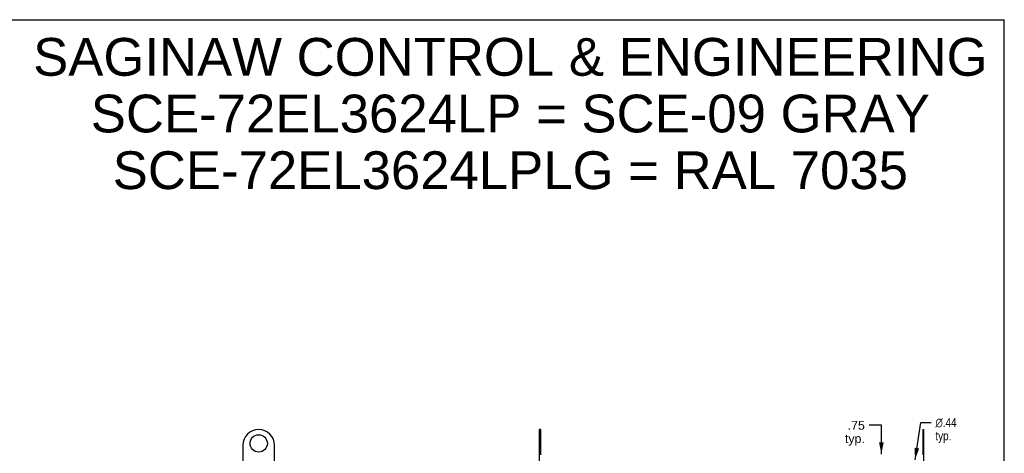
# Model space of a CAD drawing. Header units: inches. Extents: x 0 to 189, y 0 to 122.
# Tile 7 of 7: x 96 to 189, y 81 to 122. Entities that reach past the tile are written whole.
import ezdxf

# ---------------------------------------------------------------- set-up
doc = ezdxf.new("R2010")
doc.units = ezdxf.units.IN
doc.header["$LTSCALE"] = 10.388889
doc.header["$MEASUREMENT"] = 0
doc.layers.get('0').update_dxf_attribs({"linetype": 'CONTINUOUS'})
doc.layers.add('02___PRT_ALL_AXES', color=7, linetype='CONTINUOUS')
doc.layers.add('DIMENSIONS', color=7, linetype='CONTINUOUS')
doc.styles.get("Standard").update_dxf_attribs({"font": 'arial.ttf'})
doc.styles.add('TEXTSTYLE_1', font='gdt', dxfattribs={"width": 0.8})
doc.dimstyles.new('DIMSTYLE_1', dxfattribs={"dimtxt": 0.833333, "dimasz": 1.111111, "dimexe": 0.09, "dimexo": 0.07, "dimgap": 0.0375, "dimtad": 0, "dimtih": 1, "dimtoh": 1, "dimzin": 4, "dimdsep": 46, "dimtxsty": 'Standard', "dimblk": '_FILLED', "dimblk1": '_FILLED', "dimblk2": '_FILLED', "dimcen": 0.09, "dimazin": 1, "dimtfac": 1, "dimtdec": 3, "dimtofl": 0, "dimtmove": 0, "dimatfit": 3, "dimldrblk": '_FILLED', "dimfxl": 1, "dimtolj": 1, "dimtzin": 4, "dimarcsym": 0})
doc.dimstyles.new('DIMSTYLE_3', dxfattribs={"dimtxt": 0.833333, "dimasz": 1.111111, "dimexe": 0.09, "dimexo": 0.07, "dimgap": 0.09, "dimtad": 0, "dimtih": 1, "dimtoh": 1, "dimzin": 4, "dimdsep": 46, "dimtxsty": 'Standard', "dimblk": '_FILLED', "dimblk1": '_FILLED', "dimblk2": '_FILLED', "dimcen": 0.09, "dimazin": 1, "dimtfac": 1, "dimtdec": 3, "dimtofl": 0, "dimtmove": 0, "dimatfit": 1, "dimldrblk": '_FILLED', "dimfxl": 1, "dimtolj": 1, "dimtzin": 4, "dimarcsym": 0})

# ---------------------------------------------------------------- blocks, each defined once
blk = doc.blocks.new('_FILLED')
at = {"color": 0, "linetype": 'ByBlock'}
blk.add_solid([(0, 0), (-1, 0.2), (-1, -0.2)], dxfattribs=at)
blk = doc.blocks.new('*D17')
at = {"layer": 'DIMENSIONS', "color": 2, "linetype": 'Continuous'}
for p, q in [((177.299, 84.043), (176.161, 84.043)), ((177.299, 81.337), (177.299, 84.043)), ((179.666, 80.587), (176.299, 80.587)), ((177.299, 80.587), (177.299, 78.364))]:
    blk.add_line(p, q, dxfattribs=at)
at = {"layer": 'DIMENSIONS', "color": 2, "linetype": 'Continuous', "xscale": 1.1111111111, "yscale": 1.1111111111, "zscale": 1.1111111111}
for p, rotation in [((177.299, 81.337), 270), ((177.299, 80.587), 90)]:
    blk.add_blockref('_FILLED', p, dxfattribs=dict(at, rotation=rotation))
at = {"layer": 'DIMENSIONS', "color": 2, "linetype": 'Continuous', "insert": (175.744, 84.46), "char_height": 0.8333, "width": 1.87423, "attachment_point": 3, "line_spacing_factor": 0.9}
blk.add_mtext('.75\\Ptyp.', dxfattribs=at)
blk = doc.blocks.new('*D18')
at = {"layer": 'DIMENSIONS', "color": 2, "linetype": 'Continuous'}
for p, q in [((180.477, 80.803), (181.01, 84.3)), ((181.01, 84.3), (181.982, 84.3))]:
    blk.add_line(p, q, dxfattribs=at)
at = {"layer": 'DIMENSIONS', "color": 2, "linetype": 'Continuous', "xscale": 1.1111111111, "yscale": 1.1111111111, "zscale": 1.1111111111, "rotation": 261.342236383}
blk.add_blockref('_FILLED', (180.477, 80.803), dxfattribs=at)
at = {"layer": 'DIMENSIONS', "color": 2, "linetype": 'Continuous', "insert": (182.398, 84.716), "char_height": 0.83333, "width": 2.72821, "attachment_point": 1, "line_spacing_factor": 0.9, "style": 'TEXTSTYLE_1'}
blk.add_mtext('{\\fgdt;n}\\fArial;.44\\Ptyp.', dxfattribs=at)

msp = doc.modelspace()

# ---------------------------------------------------------------- linework, layer by layer
at = {"color": 7, "linetype": 'Continuous'}
for p, q in [((0, 122.222), (188.889, 122.222)), ((188.889, 0), (188.889, 122.222)), ((145.194, 83.647), (145.069, 83.647)), ((145.194, 81.262), (145.194, 83.647)), ((181.194, 83.647), (181.194, 81.262)), ((181.194, 83.647), (181.319, 83.647))]:
    msp.add_line(p, q, dxfattribs=at)
at = {"color": 3, "linetype": 'Continuous'}
for p, q in [((145.069, 78.837), (145.069, 83.647)), ((181.319, 78.837), (181.319, 83.647)), ((117.11, 82.147), (117.11, 78.852)), ((120.11, 78.852), (120.11, 82.147))]:
    msp.add_line(p, q, dxfattribs=at)
msp.add_arc((118.61, 82.147), 1.5, 0, 180, dxfattribs=at)
at = {"layer": '02___PRT_ALL_AXES', "color": 3, "linetype": 'Continuous'}
msp.add_circle((118.61, 82.337), 0.815, dxfattribs=at)

# ---------------------------------------------------------------- texts
at = {"layer": 'DIMENSIONS', "color": 2, "linetype": 'Continuous', "insert": (142.328, 120.503), "char_height": 3.55556, "width": 89.80091, "attachment_point": 2, "line_spacing_factor": 0.9}
msp.add_mtext('SAGINAW CONTROL & ENGINEERING\\PSCE-72EL3624LP = SCE-09 GRAY\\PSCE-72EL3624LPLG = RAL 7035', dxfattribs=at)

# ---------------------------------------------------------------- dimensions: what is measured, and where the dimension line sits
at = {"layer": 'DIMENSIONS', "color": 2, "linetype": 'Continuous'}
dim = msp.add_linear_dim(base=(177.299, 81.337), p1=(179.736, 80.587), p2=(181.101, 81.337), angle=90, text='<>\\Ptyp.', dimstyle='DIMSTYLE_1', dxfattribs=at)
dim.commit()
dim.dimension.update_dxf_attribs({"geometry": '*D17', "text_midpoint": (174.807, 83.418), "dimtype": 160})
dim = msp.add_diameter_dim_2p(p1=(180.477, 80.803), p2=(180.411, 80.37), text='%%c<>\\Ptyp.', dimstyle='DIMSTYLE_3', override={"dimpost": '<>'}, dxfattribs=at)
dim.commit()
dim.dimension.update_dxf_attribs({"geometry": '*D18', "text_midpoint": (183.763, 83.675), "dimtype": 163})

doc.saveas('drawing.dxf')
